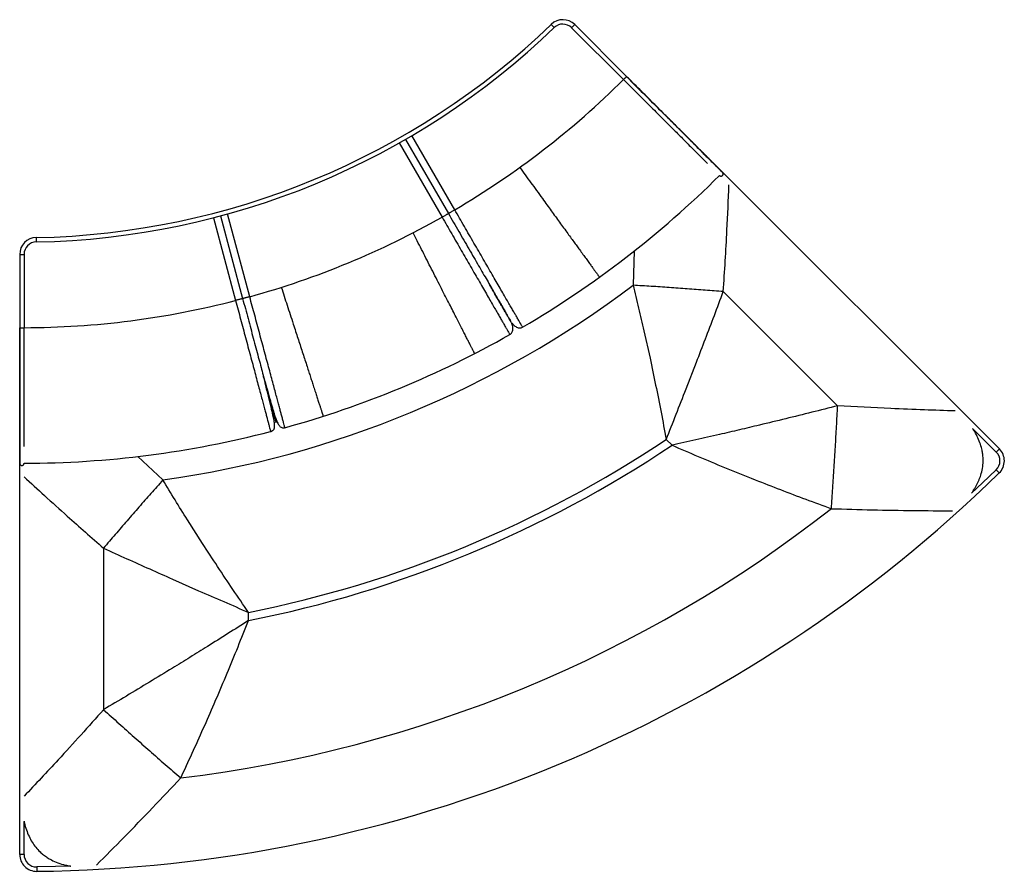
# Paper-space layout '_Top' of a CAD drawing. Header units: millimetres. Extents: x -93 to 1252, y -777 to 387.
import ezdxf

# ---------------------------------------------------------------- set-up
doc = ezdxf.new("R2010")
doc.units = ezdxf.units.MM

psp = doc.layouts.new('_Top')

# ---------------------------------------------------------------- linework, layer by layer
at = {"color": 7, "linetype": 'Continuous', "lineweight": 25}
for p, q in [((632.8, 380.6), (637, 376.3)), ((665, 380.3), (660.8, 376.1)), ((735.9, 309.5), (665, 380.3)), ((731.6, 305.2), (660.8, 376.1)), ((425.3, 218.6), (483.8, 117.2)), ((434, 223.5), (492.5, 122.2)), ((501.1, 127.2), (442.6, 228.6)), ((1244.9, -199.6), (854.1, 191.2)), ((221.2, 8.4), (190.9, 121.5)), ((171.6, 116.3), (201.8, 3.3)), ((181.2, 118.8), (211.5, 5.9)), ((-70.4, 89.3), (-70.3, 83.3)), ((746.2, 71.1), (744.8, 24.1)), ((-93, 66.3), (-93, -33.9)), ((-93, 66.3), (-87, 66.3)), ((-87, 66.3), (-87, -33.9)), ((1024, -140.6), (867.9, 15.5)), ((593.8, -33.1), (593.8, -33.1)), ((759.5, -38.2), (767.8, -75.7)), ((576.3, -43.2), (576.4, -43.2)), ((817.2, -117.5), (831.3, -81)), ((269.2, -170.4), (269.2, -170.4)), ((1240.7, -203.8), (1208.4, -171.5)), ((249.7, -175.7), (249.7, -175.7)), ((790, -186.6), (797.9, -194.5)), ((-93, -753.8), (-93, -201.1)), ((1240.7, -203.8), (1244.9, -199.6)), ((102.5, -242), (68.2, -209.7)), ((1240.6, -228), (1244.8, -232.3)), ((905.8, -239.5), (911.5, -241.8)), ((156.7, -328.8), (136.1, -296.4)), ((21.5, -335.1), (21.5, -555.9)), ((115.6, -377.4), (151.4, -393.3)), ((219.5, -434.1), (219.5, -422.9)), ((172.6, -547.9), (175, -542.2)), ((-87, -753.8), (-87, -708.5)), ((-87, -753.8), (-93, -753.8)), ((-69.8, -770.8), (-69.8, -776.8))]:
    psp.add_line(p, q, dxfattribs=at)
at = {"color": 7, "linetype": 'Continuous', "lineweight": 25, "flags": 128}
for points in [[(1240.6, -228), (1221.9, -246), (1207, -260.1)], [(-23.3, -769.7), (-43.9, -770.3), (-69.8, -770.8)]]:
    psp.add_lwpolyline(points, dxfattribs=at)
at = {"color": 7, "linetype": 'Continuous', "lineweight": 25}
for centre, radius, start, end in [((-90, 1131.1), 1042, 271.0761, 313.9239), ((648.8, 364), 23, 45, 133.9239), ((648.8, 364), 17, 45, 133.9239), ((-90, 1131.1), 1048, 271.0761, 313.9239), ((-90, 1131.1), 1165, 300.4918, 314.8525), ((-90, 1131.1), 1350.3, 300.4275, 314.8727), ((-90, 1131.1), 1165, 285.4918, 299.5082), ((-70, 66.3), 23, 91.0761, 180), ((-70, 66.3), 17, 91.0761, 180), ((-90, 1131.1), 1386.5, 277.9805, 307.0195), ((-90, 1131.1), 1165, 270.1475, 284.5082), ((-90, 1131.1), 1350.3, 285.4275, 299.5725), ((-90, 1131.1), 1350.3, 270.1273, 284.5724), ((-90, 1131.1), 1584.5, 281.264, 303.736), ((-90, 1131.1), 1595.5, 281.1853, 303.8147), ((1228.7, -215.9), 23, 314.3921, 45), ((1228.7, -215.9), 17, 314.3921, 45), ((-90, 1131.1), 1908, 270.6079, 314.3921), ((-90, 1131.1), 1793.5, 276.9471, 308.0529), ((-70, -753.8), 23, 180, 270.6079), ((-70, -753.8), 17, 180, 270.6079)]:
    psp.add_arc(centre, radius, start, end, dxfattribs=at)
for points, knots in [([(735.9, 309.5), (735.9, 309.4), (735.8, 309.4), (735.7, 309.3), (735.7, 309.2)], [0, 0, 0, 0, 0.875225, 1, 1, 1, 1]), ([(866.9, 178.4), (866.8, 178.5), (866.7, 178.6), (866.2, 179.1), (865.7, 179.7), (865, 180.3), (864.2, 181.1), (863.3, 182), (862.3, 183), (861, 184.3), (859.5, 185.8), (857.7, 187.7), (855.9, 189.5), (853.6, 191.7), (850.8, 194.6), (847, 198.3), (842.8, 202.5), (838.1, 207.2), (833.3, 212.1), (828.3, 217), (823.4, 222), (818.1, 227.2), (812.7, 232.7), (806.9, 238.4), (801.6, 243.7), (796.7, 248.7), (791.9, 253.4), (786.6, 258.7), (780.7, 264.6), (773.7, 271.7), (765.5, 279.9), (756.1, 289.3), (746.1, 299.2), (739.3, 306), (735.9, 309.5)], [0, 0, 0, 0, 0.02793, 0.05295, 0.07521, 0.097429, 0.119805, 0.142022, 0.163818, 0.184973, 0.2165, 0.245472, 0.271512, 0.294383, 0.333804, 0.373592, 0.413391, 0.452773, 0.491913, 0.5243, 0.556538, 0.58879, 0.620949, 0.652687, 0.684693, 0.706435, 0.730652, 0.75738, 0.786634, 0.81803, 0.859974, 0.904628, 0.95153, 1, 1, 1, 1]), ([(735.7, 309.2), (735.5, 309.1), (735.3, 308.8), (734.6, 308.2), (733.8, 307.3), (732.9, 306.5), (732.2, 305.8), (731.7, 305.3), (731.7, 305.2), (731.6, 305.2)], [0, 0, 0, 0, 0.125338, 0.271115, 0.416892, 0.562669, 0.708446, 0.854223, 1, 1, 1, 1]), ([(731.6, 305.2), (734.7, 302.2), (740.9, 296), (750.3, 286.5), (760, 276.8), (769.2, 267.7), (777.7, 259.2), (785.4, 251.4), (793, 243.9), (800.3, 236.6), (807.3, 229.6), (813.9, 222.9), (820.1, 216.7), (825.8, 211), (831.1, 205.7), (836.3, 200.5), (841.3, 195.5), (844.8, 192.1), (846.2, 190.6), (846.4, 190.5)], [0, 0, 0, 0, 0.0643336, 0.131134, 0.1999817, 0.2705714, 0.3281849, 0.386317, 0.4442164, 0.5020082, 0.5598672, 0.6179927, 0.6757439, 0.7329381, 0.7899857, 0.8472611, 0.9196712, 0.9926609, 1, 1, 1, 1]), ([(735.7, 309.2), (738.6, 306.3), (744.6, 300.3), (753.7, 291.2), (763, 281.9), (772.5, 272.4), (782, 262.9), (791.4, 253.6), (800.2, 244.8), (808.4, 236.6), (815.9, 229), (823, 222), (829.5, 215.5), (835.4, 209.5), (840.9, 204), (846, 198.9), (850.6, 194.4), (854.5, 190.4), (857.9, 187), (860.7, 184.2), (863, 182), (864.6, 180.3), (865.8, 179.1), (866.6, 178.3), (867.2, 177.7), (867.6, 177.3), (867.6, 177.3), (867.6, 177.3)], [0, 0, 0, 0, 0.04017, 0.08185, 0.124798, 0.168832, 0.213848, 0.25935, 0.304673, 0.346196, 0.387863, 0.429546, 0.470724, 0.511712, 0.552834, 0.598178, 0.643872, 0.689204, 0.73377, 0.777102, 0.81868, 0.857949, 0.886802, 0.913575, 0.940162, 0.969218, 1, 1, 1, 1]), ([(589.9, 185.1), (592.4, 181.7), (597.4, 174.7), (605.1, 164.2), (613, 153.3), (620.3, 143.2), (627, 134), (632.9, 125.9), (638.6, 118), (644.3, 110.1), (650, 102.4), (655.3, 95), (660.3, 88.2), (664.8, 82), (668.9, 76.3), (673.1, 70.5), (677.4, 64.6), (681.5, 59), (685.2, 53.9), (687.9, 50.2), (689.8, 47.5), (691.1, 45.7), (692.3, 44), (693.5, 42.5), (694.6, 41), (695.5, 39.6), (696.4, 38.5), (697.1, 37.5), (697.7, 36.7), (698.2, 36), (698.6, 35.5), (698.8, 35.2), (698.8, 35.2), (698.8, 35.2)], [0, 0, 0, 0, 0.041474, 0.084511, 0.12885, 0.174298, 0.210221, 0.244069, 0.278694, 0.31405, 0.350229, 0.387374, 0.422429, 0.45558, 0.488999, 0.522881, 0.566157, 0.610767, 0.656467, 0.702583, 0.725658, 0.748654, 0.771494, 0.794093, 0.81809, 0.843384, 0.867337, 0.889857, 0.913735, 0.935917, 0.959097, 0.983364, 1, 1, 1, 1]), ([(862.7, 174.2), (863, 173.9), (863.6, 173.5), (864.6, 173.3), (865.3, 173.3), (865.8, 173.5), (866.2, 173.6), (866.7, 174), (867.3, 174.5), (867.6, 175.2), (867.8, 175.8), (867.8, 176.6), (867.7, 177), (867.6, 177.3)], [0, 0, 0, 0, 0.198294, 0.347218, 0.447597, 0.481774, 0.511733, 0.591692, 0.69948, 0.764033, 0.835757, 0.914515, 1, 1, 1, 1]), ([(867.6, 177.3), (867.5, 177.5), (867.4, 177.9), (867, 178.3), (866.9, 178.4)], [0, 0, 0, 0, 0.501816, 1, 1, 1, 1]), ([(867.9, 15.5), (868.8, 29.5), (870.7, 57.4), (873.4, 106), (874.8, 140.6), (875.6, 161.3)], [0, 0, 0, 0, 0.287823, 0.575639, 1, 1, 1, 1]), ([(492.5, 122.2), (494.8, 118.1), (499.5, 110), (506.6, 97.7), (513.6, 85.6), (520.5, 73.6), (527.3, 62), (533.7, 50.9), (539.7, 40.4), (545.3, 30.8), (550.5, 21.8), (555.2, 13.5), (559.6, 5.9), (563.6, -0.9), (567.1, -7), (570.1, -12.3), (572.7, -16.8), (574.9, -20.6), (576.6, -23.6), (577.9, -25.8), (578.9, -27.5), (579.6, -28.8), (580.1, -29.5), (580.2, -29.7), (579.9, -29.2), (579.5, -28.4), (579.3, -28.2)], [0, 0, 0, 0, 0.045782, 0.091554, 0.137363, 0.183174, 0.228976, 0.274764, 0.317945, 0.361123, 0.404296, 0.447467, 0.49064, 0.536437, 0.582238, 0.628028, 0.673807, 0.719596, 0.765396, 0.801388, 0.837371, 0.87334, 0.909311, 0.945289, 0.981269, 1, 1, 1, 1]), ([(593.8, -33.1), (593.8, -33.1), (593.8, -33.2), (593.5, -32.6), (592.9, -31.5), (591.9, -29.8), (590.3, -27.1), (588, -23), (585.3, -18.4), (582.4, -13.5), (579.5, -8.3), (576.1, -2.4), (572.2, 4.2), (567.9, 11.7), (563.1, 20.1), (557.8, 29.1), (552.2, 38.8), (546.3, 49), (540.2, 59.6), (533.9, 70.6), (527.4, 81.7), (520.9, 93), (514.3, 104.4), (507.7, 115.8), (503.3, 123.4), (501.1, 127.2)], [0, 0, 0, 0, 0.018994, 0.054, 0.088722, 0.123285, 0.180743, 0.238218, 0.295885, 0.33935, 0.383063, 0.427049, 0.471279, 0.515703, 0.560237, 0.604795, 0.649303, 0.693719, 0.737988, 0.782112, 0.82608, 0.869871, 0.91344, 0.95678, 1, 1, 1, 1]), ([(483.8, 117.2), (486, 113.4), (490.4, 105.8), (497, 94.4), (503.5, 83), (510.1, 71.7), (516.5, 60.5), (522.8, 49.6), (529, 38.9), (534.9, 28.7), (540.4, 19), (545.7, 10), (550.4, 1.7), (554.8, -5.8), (558.6, -12.5), (562, -18.4), (565, -23.5), (567.9, -28.5), (570.5, -33.1), (572.8, -37.1), (574.4, -39.9), (575.4, -41.6), (576, -42.6), (576.4, -43.2), (576.4, -43.2), (576.3, -43.2)], [0, 0, 0, 0, 0.043236, 0.086592, 0.130178, 0.173985, 0.217968, 0.262107, 0.306392, 0.350824, 0.395347, 0.439921, 0.484471, 0.528911, 0.573157, 0.617159, 0.660891, 0.704368, 0.76205, 0.819557, 0.87703, 0.911605, 0.946345, 0.981356, 1, 1, 1, 1]), ([(528.4, -69.2), (528.4, -69.3), (528.4, -69.4), (528.3, -69), (528, -68.5), (527.7, -67.9), (527.4, -67.3), (526.8, -66.3), (525.9, -64.5), (524.5, -61.7), (522.7, -58.2), (520.6, -54), (518.1, -49.1), (515.3, -43.6), (512.1, -37.4), (508.7, -30.6), (505, -23.3), (500.9, -15.3), (496.4, -6.4), (491.4, 3.3), (486, 13.9), (480.2, 25.2), (474.2, 37.1), (468, 49.1), (461.9, 61.1), (455.9, 73), (450, 84.5), (446.1, 92.1), (444.2, 95.8)], [0, 0, 0, 0, 0.001822, 0.0392171, 0.060493, 0.0774182, 0.0944689, 0.1122564, 0.1549018, 0.1997824, 0.245972, 0.2926853, 0.339279, 0.3852647, 0.4299712, 0.4730853, 0.514919, 0.5562268, 0.598956, 0.642993, 0.6879615, 0.7340759, 0.7810549, 0.8271219, 0.872191, 0.9161645, 0.9588529, 1, 1, 1, 1]), ([(264.3, 21.3), (265.6, 17.3), (268.2, 9.1), (272.3, -3.3), (276.4, -16), (280.3, -28), (283.8, -38.7), (286.9, -48.3), (289.9, -57.6), (292.9, -66.8), (295.9, -75.9), (298.7, -84.6), (301.3, -92.6), (303.6, -99.9), (305.8, -106.6), (308, -113.4), (310.3, -120.3), (312.4, -126.9), (314.4, -132.9), (315.8, -137.3), (316.8, -140.4), (317.5, -142.5), (318.1, -144.5), (318.7, -146.4), (319.3, -148.1), (319.8, -149.7), (320.3, -151.1), (320.6, -152.2), (321, -153.2), (321.2, -154), (321.4, -154.6), (321.5, -154.9), (321.5, -154.9), (321.5, -154.9)], [0, 0, 0, 0, 0.041474, 0.084511, 0.12885, 0.174298, 0.210221, 0.244068, 0.278693, 0.314049, 0.350229, 0.387373, 0.422429, 0.45558, 0.488998, 0.52288, 0.566156, 0.610766, 0.656466, 0.702582, 0.725657, 0.748654, 0.771494, 0.794093, 0.81809, 0.843384, 0.867337, 0.889857, 0.913735, 0.935917, 0.959097, 0.983364, 1, 1, 1, 1]), ([(577.9, -25.8), (577.9, -25.8), (577.5, -25.1), (576.2, -22.9), (574.1, -19.2), (571.5, -14.7), (568.7, -9.9), (565.8, -4.8), (562.8, 0.3), (559.6, 5.9), (556.2, 11.8), (552.7, 17.9), (550.2, 22.2), (549, 24.4)], [0, 0, 0, 0, 0.003981, 0.133683, 0.258684, 0.378928, 0.494477, 0.58718, 0.676572, 0.762585, 0.845179, 0.924323, 1, 1, 1, 1]), ([(744.8, 24.1), (747.3, 13.7), (752.4, -7), (757.1, -27.8), (759.5, -38.2)], [0, 0, 0, 0, 0.500081, 1, 1, 1, 1]), ([(867.9, 15.5), (859.7, 16.1), (843.3, 17.4), (818.7, 19.2), (794, 21), (769.4, 22.6), (753, 23.6), (744.8, 24.1)], [0, 0, 0, 0, 0.1999999, 0.3999999, 0.6000001, 0.8000001, 1, 1, 1, 1]), ([(831.3, -81), (835.4, -70.4), (843.5, -49.1), (855.8, -17), (863.8, 4.6), (867.9, 15.5)], [0, 0, 0, 0, 0.3283764, 0.6617089, 1, 1, 1, 1]), ([(201.8, 3.3), (203, -1), (205.3, -9.5), (208.7, -22.2), (212.1, -34.9), (215.4, -47.5), (218.8, -60), (222, -72.2), (225.2, -84), (228.3, -95.4), (231.1, -106.2), (233.8, -116.3), (236.3, -125.6), (238.6, -134), (240.5, -141.4), (242.3, -148), (243.8, -153.7), (245.3, -159.3), (246.7, -164.4), (247.9, -168.9), (248.7, -171.9), (249.2, -173.9), (249.5, -175), (249.7, -175.7), (249.7, -175.7), (249.7, -175.7)], [0, 0, 0, 0, 0.043229, 0.086583, 0.130148, 0.173922, 0.217885, 0.262017, 0.306279, 0.350676, 0.395193, 0.439751, 0.484284, 0.528721, 0.572961, 0.616935, 0.660623, 0.704095, 0.761763, 0.819238, 0.876693, 0.911254, 0.945988, 0.980999, 1, 1, 1, 1]), ([(211.5, 5.9), (212.7, 1.3), (215.2, -7.8), (218.8, -21.5), (222.5, -35), (226, -48.3), (229.5, -61.4), (232.8, -73.8), (236, -85.4), (238.8, -96.2), (241.5, -106.2), (244, -115.4), (246.3, -123.9), (248.3, -131.5), (250.1, -138.3), (251.7, -144.2), (253, -149.2), (254.2, -153.4), (255.1, -156.8), (255.7, -159.3), (256.2, -160.9), (256.4, -161.5), (256.4, -161.8)], [0, 0, 0, 0, 0.053525, 0.10704, 0.160578, 0.214111, 0.267645, 0.321166, 0.371637, 0.422101, 0.472562, 0.52303, 0.573508, 0.627051, 0.68057, 0.734067, 0.78759, 0.841113, 0.894643, 0.936713, 0.978773, 1, 1, 1, 1]), ([(269.2, -170.4), (269.2, -170.5), (269.2, -170.5), (269, -169.8), (268.7, -168.7), (268.2, -166.7), (267.4, -163.7), (266.1, -159.2), (264.8, -154), (263.3, -148.5), (261.8, -142.8), (260, -136.2), (258, -128.8), (255.7, -120.4), (253.3, -111.1), (250.6, -101), (247.7, -90.2), (244.6, -78.9), (241.4, -67), (238.1, -54.8), (234.8, -42.3), (231.4, -29.7), (228, -17), (224.6, -4.3), (222.3, 4.2), (221.2, 8.4)], [0, 0, 0, 0, 0.018577, 0.053601, 0.088347, 0.122925, 0.180409, 0.237903, 0.295605, 0.33909, 0.382791, 0.426786, 0.471047, 0.515501, 0.56006, 0.604636, 0.649157, 0.693588, 0.737877, 0.782019, 0.825997, 0.869795, 0.913382, 0.956753, 1, 1, 1, 1]), ([(-93, -33.9), (-93, -38.8), (-93, -48.4), (-93, -62.4), (-93, -75.7), (-93, -87.3), (-93, -97.3), (-93, -105.6), (-93, -113.1), (-93, -119.8), (-93, -126.9), (-93, -134.4), (-93, -142.5), (-93, -150.2), (-93, -157.6), (-93, -164.6), (-93, -171.6), (-93, -178.5), (-93, -185.1), (-93, -191.1), (-93, -196.4), (-93, -200.4), (-93, -203.6), (-93, -206.2), (-93, -208.8), (-93, -211.4), (-93, -213.5), (-93, -215.1), (-93, -216.3), (-93, -217.3), (-93, -218.2), (-93, -218.9), (-93, -219.1), (-93, -219.2)], [0, 0, 0, 0, 0.04847, 0.095372, 0.140026, 0.18197, 0.213366, 0.24262, 0.269349, 0.293566, 0.315308, 0.347314, 0.379052, 0.411211, 0.443463, 0.475701, 0.508088, 0.547228, 0.586611, 0.62641, 0.666198, 0.705619, 0.728935, 0.755534, 0.78516, 0.817407, 0.851697, 0.874881, 0.898311, 0.92164, 0.944831, 0.97081, 1, 1, 1, 1]), ([(-93, -33.9), (-93, -33.9), (-92.9, -33.9), (-92.7, -33.9), (-92.7, -33.9)], [0, 0, 0, 0, 0.875317, 1, 1, 1, 1]), ([(-92.7, -33.9), (-92.5, -33.9), (-92.1, -33.9), (-91.2, -33.9), (-90, -33.9), (-88.8, -33.9), (-87.8, -33.9), (-87.1, -33.9), (-87, -33.9), (-87, -33.9)], [0, 0, 0, 0, 0.125353, 0.271127, 0.416902, 0.562676, 0.708451, 0.854225, 1, 1, 1, 1]), ([(-92.7, -220.5), (-92.7, -220.4), (-92.7, -220.4), (-92.7, -219.6), (-92.7, -218.4), (-92.7, -216.9), (-92.7, -214.9), (-92.7, -212.3), (-92.7, -209.1), (-92.7, -205.2), (-92.7, -200.6), (-92.7, -195.3), (-92.7, -189.3), (-92.7, -182.2), (-92.7, -174.2), (-92.7, -164.9), (-92.7, -154.7), (-92.7, -143.6), (-92.7, -131.6), (-92.7, -119.1), (-92.7, -106.4), (-92.7, -93.8), (-92.7, -81.5), (-92.7, -69.2), (-92.7, -57.2), (-92.7, -45.4), (-92.7, -37.7), (-92.7, -33.9)], [0, 0, 0, 0, 0.034052, 0.065624, 0.094927, 0.126448, 0.160318, 0.196137, 0.235331, 0.275822, 0.317221, 0.359176, 0.401377, 0.443215, 0.488383, 0.533425, 0.578768, 0.624644, 0.670335, 0.715948, 0.761673, 0.803623, 0.844851, 0.885227, 0.924653, 0.962975, 1, 1, 1, 1]), ([(-87, -196.1), (-87, -196), (-87, -193.8), (-87, -189), (-87, -181.9), (-87, -174.5), (-87, -167.1), (-87, -159), (-87, -150.2), (-87, -140.8), (-87, -131), (-87, -120.6), (-87, -110), (-87, -99), (-87, -87), (-87, -74), (-87, -60.3), (-87, -47), (-87, -38.2), (-87, -33.9)], [0, 0, 0, 0, 0.007339, 0.080329, 0.152739, 0.210014, 0.267062, 0.324256, 0.382007, 0.440133, 0.497992, 0.555784, 0.613683, 0.671815, 0.729429, 0.800018, 0.868866, 0.935666, 1, 1, 1, 1]), ([(576.4, -43.3), (576.9, -42.9), (578, -42.2), (579.3, -40.6), (580.2, -38.6), (580.6, -36.3), (580.6, -33.7), (580.1, -31), (579.5, -29.1), (579, -28.1), (579, -28)], [0, 0, 0, 0, 0.142982, 0.286449, 0.430074, 0.573446, 0.716057, 0.857375, 0.99681, 1, 1, 1, 1]), ([(579.5, -27.8), (580, -28.5), (581.2, -30), (583.3, -31.8), (585.6, -33.2), (587.8, -34), (590, -34.3), (592.1, -34.1), (593.3, -33.5), (593.8, -33.2)], [0, 0, 0, 0, 0.111368, 0.257964, 0.405937, 0.554614, 0.703467, 0.852038, 1, 1, 1, 1]), ([(767.8, -75.7), (770.4, -87.9), (775.6, -112.4), (783, -149.4), (787.6, -174.2), (790, -186.6)], [0, 0, 0, 0, 0.332298, 0.665644, 1, 1, 1, 1]), ([(255.7, -159), (255.5, -158.5), (255.2, -157.2), (254.3, -154.1), (253.2, -149.9), (251.8, -144.9), (250.3, -139), (248.5, -132.3), (246.4, -124.6), (244.3, -116.6), (242.2, -108.8), (240.6, -102.8), (239.6, -99), (239.3, -97.9)], [0, 0, 0, 0, 0.063387, 0.173876, 0.283283, 0.391673, 0.498978, 0.605263, 0.710496, 0.814566, 0.891812, 0.968342, 1, 1, 1, 1]), ([(241.9, -107.4), (242.3, -109.1), (243.6, -113.7), (245.4, -120.5), (247.3, -127.7), (249.1, -134.3), (250.8, -140.6), (252.4, -146.5), (253.8, -151.8), (254.9, -156.1), (255.6, -158.7), (255.8, -159.4), (255.8, -159.5)], [0, 0, 0, 0, 0.058645, 0.155773, 0.255491, 0.357726, 0.462358, 0.591093, 0.72336, 0.859074, 0.998285, 1, 1, 1, 1]), ([(249.7, -175.7), (249.9, -175.7), (250.4, -175.6), (250.9, -175.4), (251.5, -175.1), (252.2, -174.7), (253, -174.2), (253.8, -173.4), (254.4, -172.4), (254.9, -171.2), (255.2, -169.5), (255.2, -167.4), (255, -165), (254.6, -162.4), (254.1, -159.1), (253.2, -155), (252.1, -150), (250.7, -144), (249.1, -137.2), (247.2, -129.6), (245.2, -121.6), (243.5, -115), (242.5, -111.1), (242.2, -110)], [0, 0, 0, 0, 0.005629, 0.011929, 0.019506, 0.02872, 0.052759, 0.084917, 0.125565, 0.174952, 0.233286, 0.300743, 0.350924, 0.405293, 0.463839, 0.526445, 0.592913, 0.662912, 0.73593, 0.811519, 0.889477, 0.969841, 1, 1, 1, 1]), ([(242.6, -109.4), (242.8, -110.1), (243.7, -113.5), (245.3, -119.3), (247.4, -126.7), (249.2, -133.4), (250.9, -139.3), (252.4, -144.4), (253.8, -148.9), (255, -152.9), (256.2, -156.4), (257.4, -159.9), (258.7, -163), (260.1, -165.7), (261.5, -167.8), (263, -169.4), (264.8, -170.4), (266.8, -171), (268.4, -170.7), (269.2, -170.5)], [0, 0, 0, 0, 0.020309, 0.095332, 0.168379, 0.239554, 0.297441, 0.353974, 0.409004, 0.462314, 0.513841, 0.563456, 0.634069, 0.700048, 0.761327, 0.817951, 0.886343, 0.94691, 1, 1, 1, 1]), ([(790, -186.6), (794.5, -175.1), (803.6, -152.1), (812.6, -129.1), (817.2, -117.5)], [0, 0, 0, 0, 0.496567, 1, 1, 1, 1]), ([(1024, -140.6), (1012.3, -143.6), (988.7, -149.6), (953.1, -158.4), (929.3, -164.1), (917.3, -167)], [0, 0, 0, 0, 0.3316858, 0.665015, 1, 1, 1, 1]), ([(1015.5, -281.2), (1016.1, -271.8), (1017.4, -253.1), (1019.2, -225), (1021, -196.8), (1022.6, -168.7), (1023.5, -150), (1024, -140.6)], [0, 0, 0, 0, 0.2, 0.4, 0.6, 0.8, 1, 1, 1, 1]), ([(1184.4, -147.6), (1170.5, -147.2), (1141.2, -146.3), (1087.7, -144.2), (1048.2, -142), (1024, -140.6)], [0, 0, 0, 0, 0.2603895, 0.5480324, 1, 1, 1, 1]), ([(256.6, -162.3), (256.6, -162.4), (256.7, -162.9), (256.9, -163.4), (256.9, -163.6), (256.8, -163.1), (256.6, -162.3), (256.5, -162.1)], [0, 0, 0, 0, 0.023601, 0.311426, 0.599311, 0.887138, 1, 1, 1, 1]), ([(917.3, -167), (908.2, -169.2), (889.9, -173.6), (871.6, -177.8), (862.5, -179.9)], [0, 0, 0, 0, 0.500783, 1, 1, 1, 1]), ([(1206.9, -260), (1208.4, -258), (1210.6, -254.8), (1213.2, -250.2), (1215.1, -246.5), (1216.8, -242.8), (1218.3, -239.1), (1220.2, -233.6), (1222, -226.2), (1222.8, -218), (1222.7, -211.1), (1222.1, -205.3), (1220.8, -198.6), (1218.5, -190.8), (1214.7, -182.2), (1211.3, -175.7), (1208.9, -172.3), (1208.4, -171.5)], [0, 0, 0, 0, 0.078946, 0.123592, 0.167224, 0.209937, 0.251828, 0.293002, 0.393472, 0.492004, 0.552161, 0.61272, 0.674126, 0.768724, 0.867521, 0.971687, 1, 1, 1, 1]), ([(862.5, -179.9), (851.8, -182.4), (830.3, -187.3), (808.7, -192.1), (797.9, -194.5)], [0, 0, 0, 0, 0.499037, 1, 1, 1, 1]), ([(797.9, -194.5), (809.8, -199.6), (833.6, -209.9), (869.5, -224.9), (893.7, -234.6), (905.8, -239.5)], [0, 0, 0, 0, 0.331617, 0.664969, 1, 1, 1, 1]), ([(-93, -219.2), (-93, -219.4), (-93, -219.9), (-92.8, -220.3), (-92.7, -220.5)], [0, 0, 0, 0, 0.498174, 1, 1, 1, 1]), ([(-92.7, -220.5), (-92.6, -220.7), (-92.4, -221), (-91.8, -221.6), (-91.1, -222), (-90.4, -222.2), (-89.7, -222.2), (-88.9, -222), (-88, -221.5), (-87.4, -220.8), (-87.1, -219.9), (-87, -219.4), (-87, -219.2)], [0, 0, 0, 0, 0.074754, 0.142897, 0.258291, 0.346275, 0.410821, 0.497541, 0.6236, 0.790697, 0.890268, 1, 1, 1, 1]), ([(-87, -237.5), (-77.7, -246.1), (-58.2, -264.2), (-22.1, -296.8), (5, -320.6), (21.5, -335.1)], [0, 0, 0, 0, 0.259821, 0.547651, 1, 1, 1, 1]), ([(102.5, -242), (97, -248.1), (86.2, -260.4), (69.9, -279), (53.7, -297.7), (37.5, -316.4), (26.8, -328.9), (21.5, -335.1)], [0, 0, 0, 0, 0.2, 0.4, 0.6, 0.8, 1, 1, 1, 1]), ([(136.1, -296.4), (130.4, -287.4), (119.1, -269.3), (108, -251.1), (102.5, -242)], [0, 0, 0, 0, 0.499917, 1, 1, 1, 1]), ([(911.5, -241.8), (923, -246.3), (946, -255.3), (980.6, -268.4), (1003.8, -276.9), (1015.5, -281.2)], [0, 0, 0, 0, 0.331439, 0.664787, 1, 1, 1, 1]), ([(1015.5, -281.2), (1034.1, -281.7), (1071.6, -282.9), (1126.7, -283.8), (1163.2, -284), (1180.8, -284)], [0, 0, 0, 0, 0.337896, 0.680114, 1, 1, 1, 1]), ([(21.5, -335.1), (32.1, -339.9), (53, -349.5), (84.4, -363.6), (105.3, -372.8), (115.6, -377.4)], [0, 0, 0, 0, 0.338289, 0.6716216, 1, 1, 1, 1]), ([(219.5, -422.9), (212.4, -412.5), (198.1, -391.7), (177.2, -360.3), (163.6, -339.3), (156.7, -328.8)], [0, 0, 0, 0, 0.3343649, 0.6677107, 1, 1, 1, 1]), ([(151.4, -393.3), (162.8, -398.3), (185.5, -408.2), (208.2, -418), (219.5, -422.9)], [0, 0, 0, 0, 0.503445, 1, 1, 1, 1]), ([(219.5, -434.1), (210.2, -440), (191.5, -451.9), (172.8, -463.6), (163.5, -469.5)], [0, 0, 0, 0, 0.50095, 1, 1, 1, 1]), ([(175, -542.2), (180.1, -530.2), (190.4, -506.3), (205.2, -470.2), (214.7, -446.1), (219.5, -434.1)], [0, 0, 0, 0, 0.3350207, 0.6683731, 1, 1, 1, 1]), ([(163.5, -469.5), (155.5, -474.4), (139.6, -484.4), (123.6, -494.2), (115.6, -499.1)], [0, 0, 0, 0, 0.50046, 1, 1, 1, 1]), ([(115.6, -499.1), (105.1, -505.5), (84.2, -518.3), (52.8, -537.2), (31.9, -549.7), (21.5, -555.9)], [0, 0, 0, 0, 0.334988, 0.668317, 1, 1, 1, 1]), ([(126.9, -649.2), (132.1, -638), (142.6, -615.6), (157.8, -581.8), (167.7, -559.1), (172.6, -547.9)], [0, 0, 0, 0, 0.335216, 0.668564, 1, 1, 1, 1]), ([(21.5, -555.9), (11.3, -567.4), (-9.2, -590.3), (-45.3, -629.9), (-71.4, -657.6), (-87, -674.2)], [0, 0, 0, 0, 0.287645, 0.575302, 1, 1, 1, 1]), ([(21.5, -555.9), (28.5, -562.1), (42.4, -574.7), (63.4, -593.4), (84.5, -612.2), (105.7, -630.8), (119.9, -643.1), (126.9, -649.2)], [0, 0, 0, 0, 0.2, 0.4, 0.6, 0.8, 1, 1, 1, 1]), ([(12, -768.2), (24.4, -755.7), (50.2, -729.7), (88.5, -690.1), (114.2, -662.8), (126.9, -649.2)], [0, 0, 0, 0, 0.319885, 0.662103, 1, 1, 1, 1]), ([(-87, -708.1), (-86.8, -709), (-86.1, -713.1), (-84, -720.1), (-80.5, -728.9), (-76.2, -736.9), (-71.1, -744), (-65.8, -749.8), (-60.5, -754.4), (-55.3, -758), (-48.8, -761.8), (-40.6, -765.4), (-32.1, -767.9), (-26.3, -769.2), (-23.8, -769.6), (-23.4, -769.7)], [0, 0, 0, 0, 0.0282628, 0.1323753, 0.23112, 0.325667, 0.4173472, 0.5076185, 0.5732919, 0.6395408, 0.7069359, 0.8113144, 0.9211482, 0.9850461, 1, 1, 1, 1])]:
    psp.add_open_spline(points, degree=3, knots=knots, dxfattribs=at)
for points in [[(483.8, 117.2), (484.4, 117.6), (485.5, 118.2), (487.1, 119.2), (488.6, 120), (490, 120.8), (491.1, 121.4), (491.9, 121.9), (492.4, 122.2), (492.4, 122.2), (492.5, 122.2)], [(492.5, 122.2), (492.5, 122.2), (492.6, 122.3), (493.1, 122.6), (493.9, 123), (495, 123.7), (496.3, 124.4), (497.8, 125.3), (499.4, 126.2), (500.6, 126.9), (501.1, 127.2)], [(211.5, 5.9), (211.5, 5.8), (211.4, 5.8), (210.8, 5.7), (209.9, 5.4), (208.7, 5.1), (207.2, 4.7), (205.6, 4.3), (203.7, 3.8), (202.5, 3.4), (201.8, 3.3)], [(221.2, 8.4), (220.5, 8.3), (219.3, 7.9), (217.4, 7.4), (215.8, 7), (214.3, 6.6), (213.1, 6.3), (212.2, 6), (211.6, 5.9), (211.5, 5.9), (211.5, 5.9)]]:
    psp.add_open_spline(points, degree=3, dxfattribs=at)

doc.saveas('drawing.dxf')
